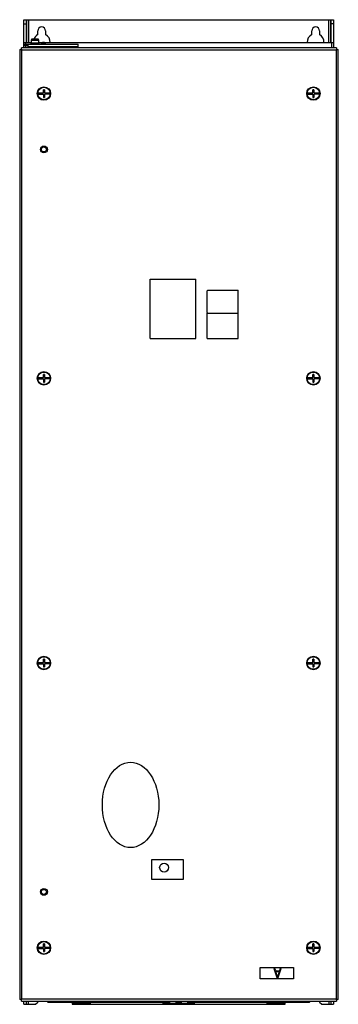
# Model space of a CAD drawing. Header units: millimetres. Extents: x 222 to 507, y 76 to 956.
import ezdxf

# ---------------------------------------------------------------- set-up
doc = ezdxf.new("R2010")
doc.units = ezdxf.units.MM
doc.header["$LTSCALE"] = 66.950772
doc.layers.get('0').update_dxf_attribs({"linetype": 'CONTINUOUS'})

msp = doc.modelspace()

# ---------------------------------------------------------------- linework, layer by layer
at = {"color": 7, "linetype": 'CONTINUOUS'}
for p, q in [((225.57, 930.96), (225.57, 956.06)), ((225.57, 956.06), (227.57, 956.06)), ((225.57, 952.41), (227.57, 952.41)), ((227.57, 956.06), (227.57, 935.56)), ((227.87, 956.06), (227.87, 935.56)), ((227.87, 956.06), (502.57, 956.06)), ((229.87, 956.06), (229.87, 935.56)), ((230.17, 935.56), (230.17, 956.06)), ((497.97, 956.06), (497.97, 935.56)), ((498.27, 935.56), (498.27, 956.06)), ((500.27, 935.56), (500.27, 956.06)), ((500.57, 935.56), (500.57, 956.06)), ((502.57, 952.41), (500.57, 952.41)), ((502.57, 956.06), (502.57, 930.96)), ((238.07, 942.69), (238.07, 946.06)), ((245.07, 946.06), (245.07, 942.69)), ((483.07, 942.69), (483.07, 946.06)), ((490.07, 946.06), (490.07, 942.69)), ((225.57, 935.56), (232.4, 935.56)), ((226.07, 932.66), (226.07, 934.16)), ((226.07, 934.16), (274.07, 934.16)), ((227.37, 934.16), (227.37, 935.56)), ((229.57, 930.96), (229.57, 934.16)), ((232.28, 935.37), (238.86, 935.37)), ((232.4, 937.86), (232.7, 939.06)), ((232.4, 935.37), (232.4, 937.86)), ((232.4, 937.86), (238.74, 937.86)), ((232.7, 939.06), (238.44, 939.06)), ((238.44, 939.06), (238.74, 937.86)), ((238.74, 937.86), (238.74, 935.37)), ((238.74, 935.56), (242.24, 935.56)), ((241.59, 935.11), (240.72, 934.16)), ((241.59, 935.11), (244.54, 935.11)), ((243.9, 935.56), (502.57, 935.56)), ((245.41, 934.16), (244.54, 935.11)), ((274.07, 930.96), (274.07, 934.16)), ((500.77, 935.56), (500.77, 930.96)), ((221.87, 929.46), (221.87, 80.46)), ((221.87, 929.46), (223.37, 929.46)), ((223.37, 929.46), (223.37, 930.96)), ((505.37, 930.96), (223.37, 930.96)), ((223.67, 80.76), (223.67, 929.16)), ((223.67, 929.16), (505.07, 929.16)), ((229.57, 932.66), (226.07, 932.66)), ((227.37, 930.96), (227.37, 932.66)), ((229.57, 932.16), (274.07, 932.16)), ((505.07, 929.16), (505.07, 80.76)), ((505.37, 930.96), (505.37, 929.46)), ((505.37, 929.46), (506.87, 929.46)), ((506.87, 80.46), (506.87, 929.46)), ((238.48, 890.66), (243.07, 890.66)), ((238.48, 889.46), (243.07, 889.46)), ((243.07, 890.66), (243.07, 893.46)), ((244.06, 893.46), (243.07, 893.46)), ((243.07, 889.46), (243.07, 886.66)), ((244.06, 893.46), (244.06, 890.66)), ((244.06, 890.66), (248.65, 890.66)), ((244.06, 889.46), (244.06, 886.66)), ((248.65, 889.46), (244.06, 889.46)), ((479.48, 890.66), (484.07, 890.66)), ((479.48, 889.46), (484.07, 889.46)), ((484.07, 890.66), (484.07, 893.46)), ((485.06, 893.46), (484.07, 893.46)), ((484.07, 889.46), (484.07, 886.66)), ((485.06, 893.46), (485.06, 890.66)), ((485.06, 890.66), (489.65, 890.66)), ((485.06, 889.46), (485.06, 886.66)), ((489.65, 889.46), (485.06, 889.46)), ((243.07, 886.66), (244.06, 886.66)), ((484.07, 886.66), (485.06, 886.66)), ((338.57, 671.22), (338.57, 724.22)), ((338.57, 724.22), (379.57, 724.22)), ((379.57, 671.22), (379.57, 724.22)), ((389.57, 694.23), (389.57, 713.73)), ((390.07, 714.23), (416.87, 714.23)), ((417.37, 694.23), (417.37, 713.73)), ((389.57, 671.22), (389.57, 693.72)), ((389.57, 693.72), (417.37, 693.72)), ((390.07, 693.73), (416.87, 693.73)), ((417.37, 671.22), (417.37, 693.72)), ((338.57, 671.22), (379.57, 671.22)), ((389.57, 671.22), (417.37, 671.22)), ((238.48, 636.16), (243.07, 636.16)), ((238.48, 634.96), (243.07, 634.96)), ((243.07, 636.16), (243.07, 638.96)), ((244.06, 638.96), (243.07, 638.96)), ((243.07, 634.96), (243.07, 632.16)), ((244.06, 638.96), (244.06, 636.16)), ((244.06, 636.16), (248.65, 636.16)), ((244.06, 634.96), (244.06, 632.16)), ((248.65, 634.96), (244.06, 634.96)), ((479.48, 636.16), (484.07, 636.16)), ((479.48, 634.96), (484.07, 634.96)), ((484.07, 636.16), (484.07, 638.96)), ((485.06, 638.96), (484.07, 638.96)), ((484.07, 634.96), (484.07, 632.16)), ((485.06, 638.96), (485.06, 636.16)), ((485.06, 636.16), (489.65, 636.16)), ((485.06, 634.96), (485.06, 632.16)), ((489.65, 634.96), (485.06, 634.96)), ((243.07, 632.16), (244.06, 632.16)), ((484.07, 632.16), (485.06, 632.16)), ((238.48, 381.66), (243.07, 381.66)), ((238.48, 380.46), (243.07, 380.46)), ((243.07, 381.66), (243.07, 384.46)), ((244.06, 384.46), (243.07, 384.46)), ((243.07, 380.46), (243.07, 377.66)), ((244.06, 384.46), (244.06, 381.66)), ((244.06, 381.66), (248.65, 381.66)), ((244.06, 380.46), (244.06, 377.66)), ((248.65, 380.46), (244.06, 380.46)), ((479.48, 381.66), (484.07, 381.66)), ((479.48, 380.46), (484.07, 380.46)), ((485.06, 384.46), (484.07, 384.46)), ((484.07, 381.66), (484.07, 384.46)), ((484.07, 380.46), (484.07, 377.66)), ((485.06, 384.46), (485.06, 381.66)), ((485.06, 381.66), (489.65, 381.66)), ((489.65, 380.46), (485.06, 380.46)), ((485.06, 380.46), (485.06, 377.66)), ((243.07, 377.66), (244.06, 377.66)), ((484.07, 377.66), (485.06, 377.66)), ((340.07, 205.56), (368.07, 205.56)), ((340.07, 187.56), (340.07, 205.56)), ((368.07, 205.56), (368.07, 187.56)), ((368.07, 187.56), (340.07, 187.56)), ((238.48, 127.16), (243.07, 127.16)), ((238.48, 125.96), (243.07, 125.96)), ((244.06, 129.96), (243.07, 129.96)), ((243.07, 127.16), (243.07, 129.96)), ((243.07, 125.96), (243.07, 123.16)), ((244.06, 129.96), (244.06, 127.16)), ((244.06, 127.16), (248.65, 127.16)), ((248.65, 125.96), (244.06, 125.96)), ((244.06, 125.96), (244.06, 123.16)), ((479.48, 127.16), (484.07, 127.16)), ((479.48, 125.96), (484.07, 125.96)), ((485.06, 129.96), (484.07, 129.96)), ((484.07, 127.16), (484.07, 129.96)), ((484.07, 125.96), (484.07, 123.16)), ((485.06, 129.96), (485.06, 127.16)), ((485.06, 127.16), (489.65, 127.16)), ((489.65, 125.96), (485.06, 125.96)), ((485.06, 125.96), (485.06, 123.16)), ((243.07, 123.16), (244.06, 123.16)), ((484.07, 123.16), (485.06, 123.16)), ((436.87, 108.96), (466.87, 108.96)), ((436.87, 98.96), (436.87, 108.96)), ((449.2, 107.96), (450.2, 107.96)), ((449.2, 107.96), (451.87, 99.96)), ((450.87, 105.91), (450.2, 107.96)), ((450.87, 105.91), (454.2, 105.91)), ((453.2, 99.96), (455.87, 107.96)), ((454.87, 107.96), (454.2, 105.91)), ((454.87, 107.96), (455.87, 107.96)), ((466.87, 108.96), (466.87, 98.96)), ((466.87, 98.96), (436.87, 98.96)), ((454.03, 105.23), (451.03, 105.23)), ((452.53, 100.64), (451.03, 105.23)), ((453.2, 99.96), (451.87, 99.96)), ((454.03, 105.23), (452.53, 100.64)), ((223.37, 80.46), (221.87, 80.46)), ((223.37, 78.96), (223.37, 80.46)), ((505.07, 80.76), (223.67, 80.76)), ((506.87, 80.46), (505.37, 80.46)), ((505.37, 80.46), (505.37, 78.96)), ((223.37, 78.96), (505.37, 78.96)), ((225.57, 76.06), (225.57, 78.96)), ((225.57, 76.06), (236.07, 76.06)), ((227.57, 78.96), (227.57, 76.06)), ((229.57, 78.96), (229.57, 76.06)), ((229.87, 76.06), (229.87, 78.96)), ((236.07, 76.06), (238.07, 78.06)), ((238.07, 78.96), (238.07, 78.06)), ((246.17, 78.96), (247.07, 78.06)), ((247.07, 78.06), (270.27, 78.06)), ((268.82, 77.06), (285.25, 77.06)), ((268.82, 77.06), (268.82, 76.06)), ((268.82, 76.06), (459.32, 76.06)), ((270.27, 78.96), (270.27, 78.06)), ((271.27, 78.96), (271.27, 78.06)), ((271.27, 78.06), (272.76, 78.06)), ((272.76, 77.26), (272.76, 78.96)), ((279.88, 77.26), (272.76, 77.26)), ((273.06, 77.06), (273.06, 77.26)), ((276.32, 76.06), (276.32, 77.06)), ((279.58, 77.26), (279.58, 77.06)), ((279.88, 78.96), (279.88, 77.26)), ((279.88, 78.06), (285.25, 78.06)), ((282.25, 77.06), (282.25, 76.06)), ((283.25, 76.06), (283.25, 77.06)), ((285.25, 76.06), (285.25, 78.96)), ((349.89, 77.56), (285.25, 77.56)), ((349.89, 78.96), (349.89, 76.06)), ((349.89, 78.06), (355.26, 78.06)), ((349.89, 77.06), (378.25, 77.06)), ((351.89, 77.06), (351.89, 76.06)), ((352.89, 76.06), (352.89, 77.06)), ((355.26, 77.26), (355.26, 78.96)), ((356.13, 77.26), (355.26, 77.26)), ((355.56, 77.06), (355.56, 77.26)), ((356.13, 77.06), (356.13, 78.96)), ((361.51, 78.96), (361.51, 77.06)), ((362.38, 77.26), (361.51, 77.26)), ((362.08, 77.26), (362.08, 77.06)), ((362.38, 78.96), (362.38, 77.26)), ((362.38, 78.06), (365.76, 78.06)), ((365.76, 77.26), (365.76, 78.96)), ((366.63, 77.26), (365.76, 77.26)), ((366.06, 77.06), (366.06, 77.26)), ((366.63, 77.06), (366.63, 78.96)), ((372.01, 78.96), (372.01, 77.06)), ((372.88, 77.26), (372.01, 77.26)), ((372.58, 77.26), (372.58, 77.06)), ((372.88, 78.96), (372.88, 77.26)), ((372.88, 78.06), (378.25, 78.06)), ((375.25, 77.06), (375.25, 76.06)), ((376.25, 76.06), (376.25, 77.06)), ((378.25, 76.06), (378.25, 78.96)), ((442.89, 77.56), (378.25, 77.56)), ((442.89, 78.96), (442.89, 76.06)), ((442.89, 78.06), (448.26, 78.06)), ((442.89, 77.06), (459.32, 77.06)), ((444.89, 77.06), (444.89, 76.06)), ((445.89, 76.06), (445.89, 77.06)), ((448.26, 77.26), (448.26, 78.96)), ((455.38, 77.26), (448.26, 77.26)), ((448.56, 77.06), (448.56, 77.26)), ((451.82, 77.06), (451.82, 76.06)), ((455.08, 77.26), (455.08, 77.06)), ((455.38, 78.96), (455.38, 77.26)), ((455.38, 78.06), (456.87, 78.06)), ((456.87, 78.96), (456.87, 78.06)), ((457.87, 78.96), (457.87, 78.06)), ((457.87, 78.06), (481.07, 78.06)), ((459.32, 76.06), (459.32, 77.06)), ((481.07, 78.06), (481.97, 78.96)), ((490.07, 78.96), (490.07, 78.06)), ((490.07, 78.06), (492.07, 76.06)), ((492.07, 76.06), (502.57, 76.06)), ((498.27, 78.96), (498.27, 76.06)), ((498.57, 76.06), (498.57, 78.96)), ((500.57, 76.06), (500.57, 78.96)), ((502.57, 78.96), (502.57, 76.06))]:
    msp.add_line(p, q, dxfattribs=at)
for centre, radius in [((243.57, 890.06), 6), ((243.57, 890.06), 5.56), ((484.57, 890.06), 6), ((484.57, 890.06), 5.56), ((243.57, 840.06), 3.06), ((243.57, 840.06), 2.25), ((243.57, 635.56), 6), ((243.57, 635.56), 5.56), ((484.57, 635.56), 6), ((484.57, 635.56), 5.56), ((243.57, 381.06), 6), ((243.57, 381.06), 5.56), ((484.57, 381.06), 6), ((484.57, 381.06), 5.56), ((351.07, 198.26), 4), ((243.57, 176.56), 3.06), ((243.57, 176.56), 2.25), ((243.57, 126.56), 6), ((243.57, 126.56), 5.56), ((484.57, 126.56), 6), ((484.57, 126.56), 5.56)]:
    msp.add_circle(centre, radius, dxfattribs=at)
for centre, radius, start, end in [((241.57, 936.06), 7.5, 117.81814, 160.27538), ((241.57, 946.06), 3.5, 0, 180), ((241.57, 936.06), 7.5, 355.93898, 62.18186), ((486.57, 936.06), 7.5, 117.81814, 184.0446), ((486.57, 946.06), 3.5, 0, 180), ((486.57, 936.06), 7.5, 355.93898, 62.18186), ((232.28, 934.76), 0.612, 90, 261.15825), ((238.86, 934.76), 0.612, 278.84175, 90), ((243.07, 933.76), 2, 42.42772, 137.57228), ((229.88, 943.44), 15.58, 243.90525, 244.75446), ((233.6, 951.31), 24.28, 244.73239, 245.07501), ((249.32, 985.24), 61.67, 245.11507, 245.42247), ((145.75, 893.48), 85.69, 24.60226, 24.76237), ((561.01, 903.57), 61.51, 155.11474, 155.42294), ((469.35, 1007.16), 85.8, 294.60266, 294.76259), ((527.26, 919.21), 24.32, 154.73204, 155.07403), ((519.36, 922.94), 15.58, 153.90567, 154.7547), ((243.57, 890.06), 5.12, 173.26986, 186.73014), ((243.57, 890.06), 5.12, 353.26986, 6.73014), ((484.57, 890.06), 5.12, 173.26986, 186.73014), ((484.57, 890.06), 5.12, 353.26986, 6.73014), ((390.07, 713.73), 0.5, 90, 180), ((416.87, 713.73), 0.5, 0, 90), ((390.07, 694.23), 0.5, 180, 270), ((416.87, 694.23), 0.5, 270, 360), ((243.57, 635.56), 5.12, 173.26986, 186.73014), ((243.57, 635.56), 5.12, 353.26986, 6.73014), ((484.57, 635.56), 5.12, 173.26986, 186.73014), ((484.57, 635.56), 5.12, 353.26986, 6.73014), ((243.57, 381.06), 5.12, 173.26986, 186.73014), ((243.57, 381.06), 5.12, 353.26986, 6.73014), ((484.57, 381.06), 5.12, 173.26986, 186.73014), ((484.57, 381.06), 5.12, 353.26986, 6.73014), ((243.57, 126.56), 5.12, 173.26986, 186.73014), ((243.57, 126.56), 5.12, 353.26986, 6.73014), ((484.57, 126.56), 5.12, 173.26986, 186.73014), ((484.57, 126.56), 5.12, 353.26986, 6.73014), ((219.28, 105.24), 24.87, 279.31921, 280.16325), ((248.07, 76.38), 24.79, 169.83759, 170.68491), ((582.95, 116.42), 85.66, 204.60221, 204.76239), ((479.42, 24.67), 61.67, 65.11507, 65.42247), ((495.14, 58.6), 24.28, 64.73239, 65.07501), ((498.86, 66.47), 15.58, 63.90525, 64.75446), ((272.27, 78.06), 2, 180, 205.54337), ((272.27, 78.06), 1, 180, 270), ((455.87, 78.06), 1, 270, 360), ((455.87, 78.06), 2, 334.45738, 360)]:
    msp.add_arc(centre, radius, start, end, dxfattribs=at)
msp.add_ellipse((321.07, 254.26), major_axis=(0, 38.12), ratio=0.662295, dxfattribs=at)
for points in [[(223.37, 929.8), (223.44, 929.66), (223.5, 929.52), (223.57, 929.37)], [(505.71, 929.46), (505.57, 929.39), (505.43, 929.32), (505.29, 929.26)], [(505.37, 80.12), (505.3, 80.26), (505.23, 80.4), (505.17, 80.54)]]:
    msp.add_open_spline(points, degree=3, dxfattribs=at)
for points, knots in [([(221.87, 80.46), (221.87, 80.47), (221.92, 80.46), (221.98, 80.48), (222.12, 80.5), (222.37, 80.54), (222.78, 80.61), (223.12, 80.66), (223.31, 80.7)], [0, 0, 0, 0, 0.018828, 0.073524, 0.162847, 0.283869, 0.605081, 1, 1, 1, 1]), ([(223.67, 80.76), (223.61, 80.69), (223.5, 80.61), (223.43, 80.5), (223.37, 80.47), (223.37, 80.46)], [0, 0, 0, 0, 0.644616, 0.891163, 1, 1, 1, 1]), ([(223.37, 80.46), (223.38, 80.46), (223.41, 80.51), (223.52, 80.59), (223.6, 80.7), (223.67, 80.76)], [0, 0, 0, 0, 0.109275, 0.355648, 1, 1, 1, 1]), ([(223.37, 78.96), (223.38, 78.96), (223.37, 79.01), (223.4, 79.07), (223.41, 79.21), (223.45, 79.46), (223.52, 79.86), (223.57, 80.21), (223.61, 80.4)], [0, 0, 0, 0, 0.018808, 0.073479, 0.162796, 0.283796, 0.605046, 1, 1, 1, 1])]:
    msp.add_open_spline(points, degree=3, knots=knots, dxfattribs=at)

doc.saveas('drawing.dxf')
